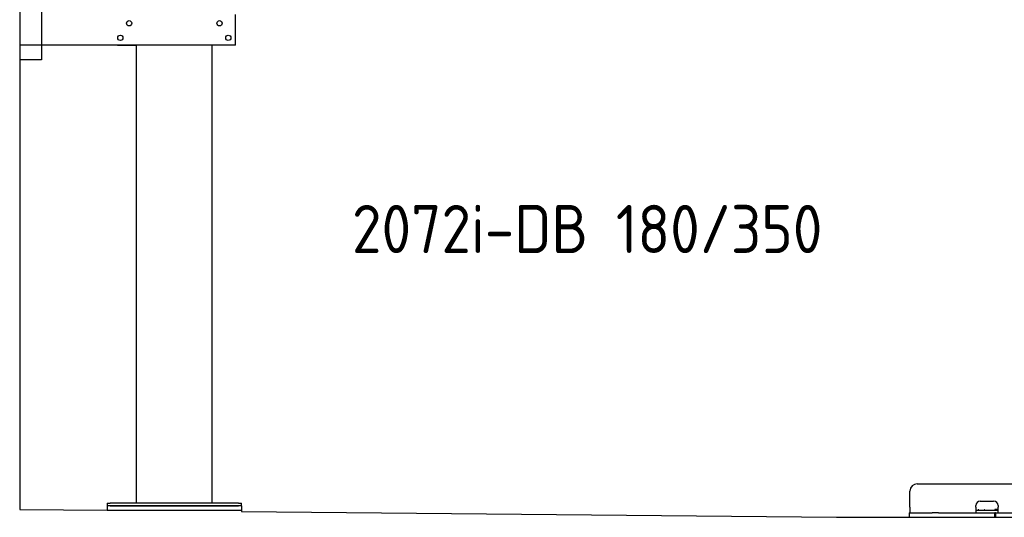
# Model space of a CAD drawing. Header units: millimetres. Extents: x 1073 to 6773, y 6141 to 11616.
# Tile 1 of 4: x 1073 to 4448, y 6289 to 7995. Entities that reach past the tile are written whole.
import ezdxf

# ---------------------------------------------------------------- set-up
doc = ezdxf.new("R2010")
doc.units = ezdxf.units.MM
doc.layers.get('0').update_dxf_attribs({"lineweight": 25})
doc.styles.add('STANDARD-1', font='arial.ttf')

msp = doc.modelspace()

# ---------------------------------------------------------------- linework, layer by layer
for p, q in [((1072.8, 11115.9), (1072.8, 6315.9)), ((1147.8, 8063), (1147.8, 7858)), ((1812.8, 7908), (1812.8, 8013)), ((1812.8, 7908), (1072.8, 7908)), ((1407.8, 7908), (1470.8, 7908)), ((1472.8, 6338), (1472.8, 7908)), ((1732.8, 6338), (1732.8, 7908)), ((1797.8, 7908), (1734.8, 7908)), ((1147.8, 7858), (1072.8, 7858)), ((4124, 6324), (4124, 6379)), ((4149, 6404), (4689, 6404)), ((1072.8, 6315.9), (1372.8, 6313)), ((1372.8, 6338), (1372.8, 6328)), ((1372.8, 6338), (1382.8, 6338)), ((1372.8, 6328), (1372.8, 6313)), ((1832.8, 6328), (1372.8, 6328)), ((1372.8, 6313), (1832.8, 6313)), ((1822.8, 6338), (1382.8, 6338)), ((1382.8, 6328), (1822.8, 6328)), ((1822.8, 6338), (1832.8, 6338)), ((1832.8, 6328), (1832.8, 6338)), ((1832.8, 6328), (1832.8, 6313)), ((1832.8, 6313), (1832.8, 6308.6)), ((4124, 6324), (4124, 6304)), ((4350, 6324), (4350, 6329)), ((4350, 6324), (4350, 6304)), ((4352, 6314), (4350, 6314)), ((4352, 6314), (4424, 6314)), ((4365, 6344), (4411, 6344)), ((4416, 6316), (4417, 6316)), ((4426, 6316), (4417, 6316)), ((4423, 6316), (4423, 6315)), ((4423, 6314), (4423, 6315)), ((4426, 6314), (4424, 6314)), ((4426, 6329), (4426, 6324)), ((4426, 6304), (4426, 6324)), ((1832.8, 6308.6), (3872.8, 6289)), ((3872.8, 6289), (4717.8, 6289)), ((4121.5, 6304), (4131.5, 6304)), ((4121.5, 6304), (4121.5, 6289)), ((4131.5, 6304), (4178, 6304)), ((4178, 6304), (4187.6, 6304)), ((4187.6, 6304), (4200.6, 6304)), ((4222.4, 6304), (4200.6, 6304)), ((4222.4, 6304), (4235.5, 6304)), ((4235.5, 6304), (4245.1, 6304)), ((4245.1, 6304), (4405.5, 6304)), ((4405.5, 6304), (4415.5, 6304)), ((4417.5, 6304), (4415.5, 6304)), ((4415.5, 6289), (4415.5, 6304)), ((4417.5, 6304), (4427.5, 6304)), ((4417.5, 6304), (4417.5, 6289)), ((4427.5, 6304), (4633, 6304))]:
    msp.add_line(p, q)
for centre in [(1447.8, 7983), (1757.8, 7983), (1417.8, 7933), (1787.8, 7933)]:
    msp.add_circle(centre, 9)
for centre, radius, start, end in [((4149, 6379), 25, 90, 180), ((4365, 6329), 15, 90, 180), ((4357.3, 6315), 1, 270, 330), ((4359, 6314), 1, 0, 150), ((4379, 6314), 1, 30, 180), ((4380.8, 6315), 1, 210, 270), ((4411, 6329), 15, 0, 90), ((4414, 6315), 1, 270, 0), ((4416, 6315), 1, 90, 180)]:
    msp.add_arc(centre, radius, start, end)

# ---------------------------------------------------------------- texts
at = {"insert": (2211.7, 7360), "char_height": 165, "width": 2051.959, "attachment_point": 1, "style": 'STANDARD-1'}
msp.add_mtext('\\pt330;{\\Fisocp2|c0;2072i-DB 180/350}', dxfattribs=at)

doc.saveas('drawing.dxf')
